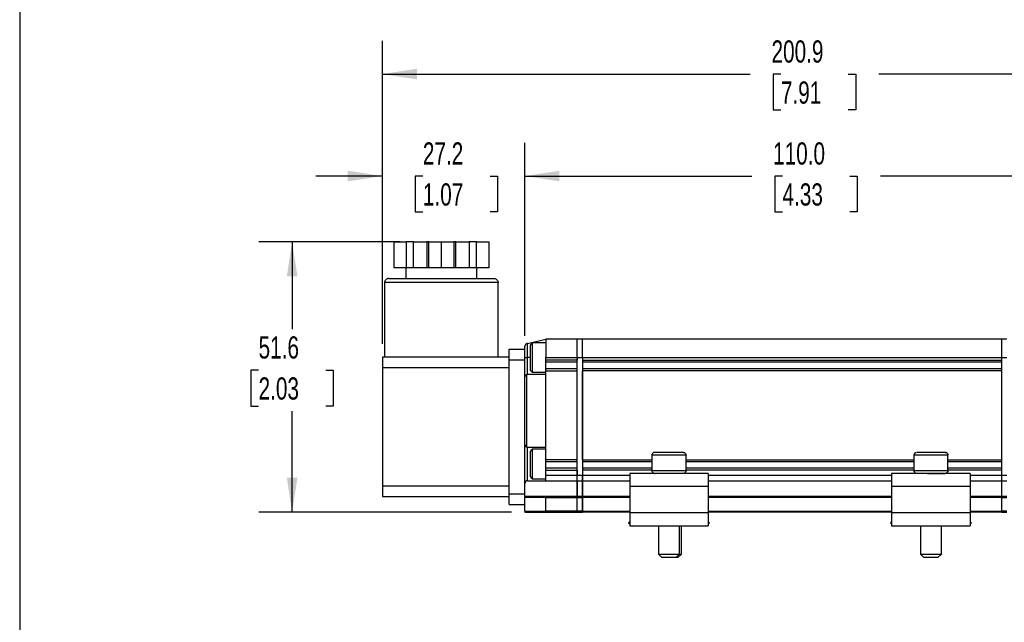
# Model space of a CAD drawing. Header units: millimetres. Extents: x 13 to 546, y 13 to 419.
# Tile 2 of 9: x 13 to 201, y 138 to 253. Entities that reach past the tile are written whole.
import ezdxf

# ---------------------------------------------------------------- set-up
doc = ezdxf.new("R2010")
doc.units = ezdxf.units.MM
doc.header["$LTSCALE"] = 2
doc.layers.add('DIMENSIONS', color=140, linetype='Continuous', lineweight=25)
doc.layers.add('TEXT', color=140, linetype='Continuous', lineweight=25)
doc.styles.add('SLDTEXTSTYLE0', font='TXT', dxfattribs={"width": 0.7})
doc.dimstyles.new('SLDDIMSTYLE0', dxfattribs={"dimtxt": 4.316016, "dimasz": 6.604, "dimexe": 0, "dimexo": 0.0625, "dimgap": 1.079004, "dimtad": 0, "dimtih": 1, "dimtoh": 1, "dimrnd": 1e-09, "dimzin": 12, "dimdsep": 46, "dimtxsty": 'SLDTEXTSTYLE0', "dimsah": 1, "dimcen": 0.09, "dimadec": 0, "dimazin": 3, "dimtfac": 1, "dimtmove": 0, "dimatfit": 0, "dimfxl": 0, "dimfrac": 2, "dimtolj": 1, "dimtzin": 12, "dimarcsym": 0})
doc.dimstyles.new('SLDDIMSTYLE1', dxfattribs={"dimtxt": 4.316016, "dimasz": 6.604, "dimexe": 0, "dimexo": 0.0625, "dimgap": 1.079004, "dimtad": 0, "dimtih": 1, "dimtoh": 1, "dimrnd": 1e-09, "dimzin": 4, "dimdsep": 46, "dimtxsty": 'SLDTEXTSTYLE0', "dimsah": 1, "dimcen": 0.09, "dimadec": 0, "dimazin": 1, "dimtfac": 1, "dimtofl": 0, "dimtmove": 0, "dimatfit": 3, "dimfxl": 0, "dimfrac": 2, "dimtolj": 1, "dimtzin": 12, "dimarcsym": 0})
doc.dimstyles.new('SLDDIMSTYLE2', dxfattribs={"dimtxt": 4.316016, "dimasz": 6.604, "dimexe": 0, "dimexo": 0.0625, "dimgap": 1.079004, "dimtad": 0, "dimtih": 1, "dimtoh": 1, "dimrnd": 1e-09, "dimzin": 12, "dimdsep": 46, "dimtxsty": 'SLDTEXTSTYLE0', "dimsah": 1, "dimcen": 0.09, "dimadec": 0, "dimazin": 3, "dimtfac": 1, "dimtofl": 0, "dimtmove": 0, "dimatfit": 3, "dimfxl": 0, "dimfrac": 2, "dimtolj": 1, "dimtzin": 12, "dimarcsym": 0})

# ---------------------------------------------------------------- blocks, each defined once
blk = doc.blocks.new('_D')
at = {"layer": 'DIMENSIONS'}
for p, q in [((81.92, 191.37), (81.92, 229.73)), ((109.12, 192.87), (109.12, 229.73)), ((81.92, 223.38), (69.22, 223.38)), ((89.65, 223.38), (88.2, 223.38)), ((88.2, 223.38), (88.2, 216.52)), ((102.47, 223.38), (103.92, 223.38)), ((103.92, 223.38), (103.92, 216.52)), ((109.12, 223.38), (121.82, 223.38)), ((88.2, 216.52), (89.65, 216.52)), ((103.92, 216.52), (102.47, 216.52))]:
    blk.add_line(p, q, dxfattribs=at)
for points in [[(81.92, 223.38), (75.32, 224.39), (75.32, 222.36)], [(109.12, 223.38), (115.72, 222.36), (115.72, 224.39)]]:
    blk.add_solid(points, dxfattribs=at)
at = {"layer": 'DIMENSIONS', "char_height": 4.233, "attachment_point": 1, "style": 'SLDTEXTSTYLE0'}
for s, insert in [('27.2', (89.65, 229.8)), ('1.07', (89.65, 221.98))]:
    blk.add_mtext(s, dxfattribs=dict(at, insert=insert))
blk = doc.blocks.new('_D_1')
at = {"layer": 'DIMENSIONS'}
for p, q in [((109.12, 192.87), (109.12, 229.73)), ((219.12, 187.57), (219.12, 229.73)), ((109.12, 223.38), (152.44, 223.38)), ((158.29, 223.38), (156.84, 223.38)), ((156.84, 223.38), (156.84, 216.52)), ((171.11, 223.38), (172.56, 223.38)), ((172.56, 223.38), (172.56, 216.52)), ((219.12, 223.38), (176.96, 223.38)), ((156.84, 216.52), (158.29, 216.52)), ((172.56, 216.52), (171.11, 216.52))]:
    blk.add_line(p, q, dxfattribs=at)
for points in [[(109.12, 223.38), (115.72, 222.36), (115.72, 224.39)], [(219.12, 223.38), (212.52, 224.39), (212.52, 222.36)]]:
    blk.add_solid(points, dxfattribs=at)
at = {"layer": 'DIMENSIONS', "char_height": 4.233, "attachment_point": 1, "style": 'SLDTEXTSTYLE0'}
for s, insert in [('110.0', (156.49, 229.8)), ('4.33', (158.29, 221.98))]:
    blk.add_mtext(s, dxfattribs=dict(at, insert=insert))
blk = doc.blocks.new('_D_3')
at = {"layer": 'DIMENSIONS'}
for p, q in [((81.92, 191.37), (81.92, 249.18)), ((282.77, 181.77), (282.77, 249.18)), ((81.92, 242.83), (152.14, 242.83)), ((157.98, 242.83), (156.53, 242.83)), ((156.53, 242.83), (156.53, 235.98)), ((170.81, 242.83), (172.26, 242.83)), ((172.26, 242.83), (172.26, 235.98)), ((282.77, 242.83), (176.66, 242.83)), ((156.53, 235.98), (157.98, 235.98)), ((172.26, 235.98), (170.81, 235.98))]:
    blk.add_line(p, q, dxfattribs=at)
for points in [[(81.92, 242.83), (88.52, 241.82), (88.52, 243.85)], [(282.77, 242.83), (276.17, 243.85), (276.17, 241.82)]]:
    blk.add_solid(points, dxfattribs=at)
at = {"layer": 'DIMENSIONS', "char_height": 4.233, "attachment_point": 1, "style": 'SLDTEXTSTYLE0'}
for s, insert in [('200.9', (156.19, 249.26)), ('7.91', (157.98, 241.43))]:
    blk.add_mtext(s, dxfattribs=dict(at, insert=insert))
blk = doc.blocks.new('_D_4')
at = {"layer": 'DIMENSIONS'}
for p, q in [((85.29, 210.83), (58.35, 210.83)), ((64.7, 210.83), (64.7, 194.19)), ((58.29, 186.36), (56.84, 186.36)), ((56.84, 186.36), (56.84, 179.5)), ((71.11, 186.36), (72.56, 186.36)), ((72.56, 186.36), (72.56, 179.5)), ((56.84, 179.5), (58.29, 179.5)), ((64.7, 159.23), (64.7, 178.54)), ((72.56, 179.5), (71.11, 179.5)), ((106.58, 159.23), (58.35, 159.23))]:
    blk.add_line(p, q, dxfattribs=at)
for points in [[(64.7, 210.83), (63.68, 204.23), (65.72, 204.23)], [(64.7, 159.23), (65.72, 165.84), (63.68, 165.84)]]:
    blk.add_solid(points, dxfattribs=at)
at = {"layer": 'DIMENSIONS', "char_height": 4.233, "attachment_point": 1, "style": 'SLDTEXTSTYLE0'}
for s, insert in [('51.6', (58.29, 192.79)), ('2.03', (58.29, 184.96))]:
    blk.add_mtext(s, dxfattribs=dict(at, insert=insert))

msp = doc.modelspace()

# ---------------------------------------------------------------- linework, layer by layer
for p, q in [((84.09, 210.835), (84.09, 205.835)), ((84.09, 210.835), (86.465, 210.835)), ((86.465, 210.835), (86.465, 205.835)), ((87.831, 210.835), (86.465, 210.835)), ((87.831, 205.835), (87.831, 210.835)), ((87.831, 210.835), (90.429, 210.835)), ((90.429, 210.835), (90.429, 205.835)), ((90.795, 210.835), (90.429, 210.835)), ((90.795, 205.835), (90.795, 210.835)), ((90.795, 210.835), (93.17, 210.835)), ((93.17, 210.835), (93.17, 205.835)), ((93.17, 210.835), (95.545, 210.835)), ((95.545, 210.835), (95.545, 205.835)), ((95.911, 210.835), (95.545, 210.835)), ((95.911, 205.835), (95.911, 210.835)), ((95.911, 210.835), (98.509, 210.835)), ((98.509, 210.835), (98.509, 205.835)), ((99.875, 210.835), (98.509, 210.835)), ((99.875, 205.835), (99.875, 210.835)), ((99.875, 210.835), (102.25, 210.835)), ((102.25, 210.835), (102.25, 205.835)), ((86.465, 205.835), (84.09, 205.835)), ((86.37, 205.835), (86.37, 203.835)), ((87.831, 205.835), (86.465, 205.835)), ((90.429, 205.835), (87.831, 205.835)), ((90.795, 205.835), (90.429, 205.835)), ((93.17, 205.835), (90.795, 205.835)), ((95.545, 205.835), (93.17, 205.835)), ((95.911, 205.835), (95.545, 205.835)), ((98.509, 205.835), (95.911, 205.835)), ((99.875, 205.835), (98.509, 205.835)), ((102.25, 205.835), (99.875, 205.835)), ((99.97, 203.835), (99.97, 205.835)), ((82.32, 203.035), (82.32, 188.835)), ((104.02, 203.035), (82.32, 203.035)), ((104.02, 188.835), (104.02, 203.035)), ((109.62, 191.427), (113.12, 192.235)), ((119.12, 192.235), (113.12, 192.235)), ((113.12, 192.235), (113.12, 188.735)), ((119.12, 188.735), (119.12, 192.235)), ((120.12, 192.235), (119.12, 192.235)), ((119.12, 188.735), (119.12, 192.235)), ((120.12, 188.735), (120.12, 192.235)), ((200.12, 192.235), (120.12, 192.235)), ((120.12, 188.735), (120.12, 192.235)), ((200.12, 188.735), (200.12, 192.235)), ((201.12, 192.235), (200.12, 192.235)), ((200.12, 188.735), (200.12, 192.235)), ((106.12, 188.335), (106.12, 190.335)), ((106.12, 190.335), (109.12, 190.335)), ((109.12, 190.335), (109.12, 190.914)), ((109.12, 188.335), (109.12, 190.335)), ((109.62, 191.427), (109.508, 191.401)), ((109.62, 188.735), (109.62, 191.427)), ((110.52, 191.535), (110.12, 191.135)), ((110.12, 191.135), (110.12, 186.335)), ((113.12, 191.535), (110.52, 191.535)), ((110.52, 191.535), (110.52, 185.935)), ((81.92, 188.835), (81.92, 186.835)), ((106.12, 188.835), (81.92, 188.835)), ((106.12, 188.335), (109.12, 188.335)), ((106.12, 162.735), (106.12, 188.335)), ((109.12, 188.735), (109.62, 188.735)), ((109.12, 188.409), (109.12, 188.735)), ((109.12, 185.035), (109.12, 188.335)), ((109.62, 185.535), (109.62, 188.735)), ((110.12, 188.735), (109.62, 188.735)), ((113.12, 188.235), (113.12, 188.735)), ((113.12, 188.735), (119.12, 188.735)), ((119.12, 188.235), (113.12, 188.235)), ((113.12, 187.835), (113.12, 188.235)), ((119.12, 188.735), (119.12, 188.235)), ((119.12, 188.735), (120.12, 188.735)), ((119.12, 166.235), (119.12, 188.735)), ((120.12, 188.735), (200.12, 188.735)), ((120.12, 188.735), (120.12, 188.235)), ((120.12, 188.735), (120.12, 166.235)), ((120.12, 188.235), (200.12, 188.235)), ((200.12, 188.235), (200.12, 188.735)), ((200.12, 188.735), (201.12, 188.735)), ((200.12, 166.235), (200.12, 188.735)), ((81.92, 186.835), (106.12, 186.835)), ((81.92, 186.835), (81.92, 164.235)), ((110.12, 186.335), (110.52, 185.935)), ((119.12, 187.835), (113.12, 187.835)), ((113.12, 186.635), (113.12, 187.835)), ((113.12, 186.235), (113.12, 186.635)), ((113.12, 186.635), (119.12, 186.635)), ((113.12, 186.235), (119.12, 186.235)), ((113.12, 185.535), (113.12, 186.235)), ((119.12, 169.235), (119.12, 186.235)), ((200.12, 187.835), (120.12, 187.835)), ((120.12, 186.635), (200.12, 186.635)), ((200.12, 186.235), (120.12, 186.235)), ((120.12, 169.235), (120.12, 186.235)), ((200.12, 169.235), (200.12, 186.235)), ((109.12, 172.135), (109.12, 185.035)), ((109.508, 171.648), (109.508, 185.522)), ((113.12, 185.535), (109.62, 185.535)), ((110.52, 185.935), (113.12, 185.935)), ((113.12, 171.635), (113.12, 185.535)), ((109.12, 162.735), (109.12, 172.135)), ((109.62, 171.635), (113.12, 171.635)), ((109.62, 165.235), (109.62, 171.635)), ((110.52, 171.235), (110.12, 170.835)), ((113.12, 171.235), (110.52, 171.235)), ((110.52, 171.235), (110.52, 165.635)), ((113.12, 169.235), (113.12, 171.635)), ((110.12, 170.835), (110.12, 166.035)), ((119.12, 169.235), (113.12, 169.235)), ((113.12, 168.835), (113.12, 169.235)), ((120.12, 169.235), (133.37, 169.235)), ((133.37, 170.135), (133.37, 167.135)), ((139.87, 170.135), (133.37, 170.135)), ((139.87, 167.135), (139.87, 170.135)), ((139.87, 169.235), (183.37, 169.235)), ((183.37, 170.135), (183.37, 167.135)), ((189.863, 170.135), (183.37, 170.135)), ((189.87, 170.135), (189.863, 170.135)), ((189.87, 167.135), (189.87, 170.135)), ((189.87, 169.235), (200.12, 169.235)), ((119.12, 168.835), (113.12, 168.835)), ((113.12, 167.635), (113.12, 168.835)), ((113.12, 167.235), (113.12, 167.635)), ((119.12, 167.635), (113.12, 167.635)), ((133.37, 168.835), (120.12, 168.835)), ((133.37, 167.635), (120.12, 167.635)), ((183.37, 168.835), (139.87, 168.835)), ((183.37, 167.635), (139.87, 167.635)), ((200.12, 168.835), (189.87, 168.835)), ((200.12, 167.635), (189.87, 167.635)), ((110.12, 166.035), (110.52, 165.635)), ((110.52, 165.635), (113.12, 165.635)), ((113.12, 167.235), (119.12, 167.235)), ((113.12, 166.235), (113.12, 167.235)), ((113.12, 165.235), (113.12, 166.235)), ((119.12, 166.235), (113.12, 166.235)), ((119.12, 167.235), (119.12, 166.235)), ((119.12, 165.235), (119.12, 166.235)), ((120.12, 166.235), (119.12, 166.235)), ((119.12, 165.235), (119.12, 166.235)), ((133.37, 167.235), (120.12, 167.235)), ((120.12, 167.235), (120.12, 166.235)), ((120.12, 166.235), (120.12, 165.235)), ((120.12, 165.235), (120.12, 166.235)), ((129.12, 166.235), (120.12, 166.235)), ((129.12, 166.635), (129.12, 164.135)), ((144.12, 166.635), (129.12, 166.635)), ((139.87, 167.135), (133.37, 167.135)), ((183.37, 167.235), (139.87, 167.235)), ((144.12, 166.635), (144.12, 164.135)), ((179.12, 166.235), (144.12, 166.235)), ((194.12, 166.635), (179.12, 166.635)), ((179.12, 166.635), (179.12, 164.135)), ((189.863, 167.135), (183.37, 167.135)), ((189.87, 167.135), (189.863, 167.135)), ((200.12, 167.235), (189.87, 167.235)), ((194.12, 166.635), (194.12, 164.135)), ((200.12, 166.235), (194.12, 166.235)), ((200.12, 166.235), (200.12, 167.235)), ((200.12, 165.235), (200.12, 166.235)), ((201.12, 166.235), (200.12, 166.235)), ((200.12, 165.235), (200.12, 166.235)), ((81.92, 164.235), (81.92, 162.235)), ((106.12, 164.235), (81.92, 164.235)), ((109.62, 165.235), (113.12, 165.235)), ((113.12, 165.235), (119.12, 165.235)), ((119.12, 165.235), (119.12, 162.235)), ((119.12, 165.235), (120.12, 165.235)), ((119.12, 162.235), (119.12, 165.235)), ((120.12, 165.235), (129.12, 165.235)), ((120.12, 162.235), (120.12, 165.235)), ((120.12, 165.235), (120.12, 162.235)), ((144.12, 164.135), (129.12, 164.135)), ((129.12, 164.135), (129.12, 159.135)), ((144.12, 165.235), (179.12, 165.235)), ((144.12, 164.135), (144.12, 159.135)), ((194.12, 164.135), (179.12, 164.135)), ((179.12, 164.135), (179.12, 159.135)), ((194.12, 165.235), (200.12, 165.235)), ((194.12, 164.135), (194.12, 159.135)), ((200.12, 162.235), (200.12, 165.235)), ((200.12, 165.235), (201.12, 165.235)), ((200.12, 162.235), (200.12, 165.235)), ((81.92, 162.235), (106.12, 162.235)), ((106.12, 160.735), (106.12, 162.735)), ((106.12, 162.735), (109.12, 162.735)), ((109.12, 162.235), (109.12, 162.735)), ((109.12, 162.235), (109.12, 162.035)), ((113.157, 162.235), (109.12, 162.235)), ((113.12, 162.035), (109.12, 162.035)), ((109.12, 159.435), (109.12, 162.035)), ((113.12, 162.035), (119.12, 162.035)), ((113.12, 159.435), (113.12, 162.035)), ((119.12, 162.235), (113.157, 162.235)), ((119.12, 162.035), (119.12, 162.235)), ((120.12, 162.235), (119.12, 162.235)), ((119.12, 162.035), (119.12, 162.235)), ((119.12, 159.435), (119.12, 162.035)), ((119.12, 162.035), (120.12, 162.035)), ((119.12, 159.435), (119.12, 162.035)), ((120.12, 162.235), (120.12, 162.035)), ((129.12, 162.235), (120.12, 162.235)), ((120.12, 162.035), (120.12, 162.235)), ((120.12, 159.435), (120.12, 162.035)), ((120.12, 162.035), (120.12, 159.435)), ((129.12, 162.035), (120.12, 162.035)), ((179.12, 162.235), (144.12, 162.235)), ((179.12, 162.035), (144.12, 162.035)), ((200.12, 162.235), (194.12, 162.235)), ((200.12, 162.035), (194.12, 162.035)), ((200.12, 162.035), (200.12, 162.235)), ((200.12, 162.035), (200.12, 162.235)), ((201.12, 162.235), (200.12, 162.235)), ((200.12, 159.435), (200.12, 162.035)), ((200.12, 162.035), (201.12, 162.035)), ((200.12, 159.435), (200.12, 162.035)), ((106.12, 160.735), (109.12, 160.735)), ((109.12, 159.435), (113.12, 159.435)), ((109.12, 159.435), (109.12, 159.235)), ((109.12, 159.235), (113.157, 159.235)), ((119.12, 159.435), (113.12, 159.435)), ((113.157, 159.235), (119.12, 159.235)), ((119.12, 159.235), (119.12, 159.435)), ((119.12, 159.235), (119.12, 159.435)), ((120.12, 159.435), (119.12, 159.435)), ((119.12, 159.235), (120.12, 159.235)), ((120.12, 159.435), (120.12, 159.235)), ((120.12, 159.235), (120.12, 159.435)), ((120.12, 159.435), (129.12, 159.435)), ((129.12, 159.235), (120.12, 159.235)), ((129.12, 159.135), (129.12, 156.635)), ((144.12, 159.135), (129.12, 159.135)), ((144.12, 159.435), (179.12, 159.435)), ((179.12, 159.235), (144.12, 159.235)), ((144.12, 159.135), (144.12, 156.635)), ((194.12, 159.135), (179.12, 159.135)), ((179.12, 159.135), (179.12, 156.635)), ((194.12, 159.435), (200.12, 159.435)), ((200.12, 159.235), (194.12, 159.235)), ((194.12, 159.135), (194.12, 156.635)), ((200.12, 159.235), (200.12, 159.435)), ((201.12, 159.435), (200.12, 159.435)), ((200.12, 159.235), (200.12, 159.435)), ((200.12, 159.235), (201.12, 159.235)), ((129.12, 157.455), (128.907, 157.178)), ((128.907, 157.178), (129.12, 157.013)), ((129.12, 156.635), (144.12, 156.635)), ((129.612, 156.635), (129.7, 156.568)), ((129.7, 156.568), (129.751, 156.635)), ((134.62, 156.635), (134.62, 151.235)), ((138.62, 151.235), (138.62, 156.635)), ((138.986, 151.235), (138.986, 156.635)), ((143.49, 156.635), (143.541, 156.568)), ((143.628, 156.635), (143.541, 156.568)), ((144.334, 157.178), (144.12, 157.455)), ((144.334, 157.178), (144.12, 157.013)), ((179.12, 157.455), (178.907, 157.178)), ((178.907, 157.178), (179.12, 157.013)), ((179.12, 156.635), (194.12, 156.635)), ((179.612, 156.635), (179.7, 156.568)), ((179.7, 156.568), (179.751, 156.635)), ((184.62, 156.635), (184.62, 151.235)), ((188.62, 151.235), (188.62, 156.635)), ((193.49, 156.635), (193.541, 156.568)), ((193.628, 156.635), (193.541, 156.568)), ((194.334, 157.178), (194.12, 157.455)), ((194.334, 157.178), (194.12, 157.013)), ((134.62, 151.235), (135.22, 150.635)), ((134.62, 151.235), (138.62, 151.235)), ((135.22, 150.635), (138.02, 150.635)), ((138.02, 150.635), (138.62, 151.235)), ((138.02, 150.635), (138.386, 150.635)), ((138.386, 150.635), (138.986, 151.235)), ((138.62, 151.235), (138.986, 151.235)), ((184.62, 151.235), (185.22, 150.635)), ((184.62, 151.235), (188.616, 151.235)), ((185.22, 150.635), (188.017, 150.635)), ((188.017, 150.635), (188.02, 150.635)), ((188.02, 150.635), (188.62, 151.235)), ((188.616, 151.235), (188.62, 151.235))]:
    msp.add_line(p, q)
for centre, start, end in [((109.62, 190.914), 103, 180), ((109.62, 185.035), 103, 180), ((109.62, 185.035), 90, 103), ((109.62, 172.135), 180, 257), ((109.62, 172.135), 257, 270), ((109.62, 164.735), 90, 180)]:
    msp.add_arc(centre, 0.5, start, end)
for centre, start_param, end_param in [((113.157, 162.035), 0, 1.5707963), ((113.157, 159.435), 1.5707963, 3.1415926)]:
    msp.add_ellipse(centre, major_axis=(0, 0.2), ratio=0.1808295, start_param=start_param, end_param=end_param)
for points, knots in [([(83.12, 203.835), (83.026, 203.835), (82.924, 203.818), (82.727, 203.74), (82.633, 203.679), (82.477, 203.522), (82.416, 203.428), (82.338, 203.231), (82.32, 203.129), (82.32, 203.035)], [0, 0, 0, 0, 0.25, 0.25, 0.5, 0.5, 0.75, 0.75, 1, 1, 1, 1]), ([(83.12, 203.835), (83.12, 203.835), (83.146, 203.835), (83.272, 203.835), (83.372, 203.835), (83.672, 203.835), (83.873, 203.835), (84.401, 203.835), (84.728, 203.835), (85.532, 203.835), (86.009, 203.835), (87.115, 203.835), (87.745, 203.835), (89.136, 203.835), (89.897, 203.835), (91.496, 203.835), (92.333, 203.835), (94.008, 203.835), (94.845, 203.835), (96.443, 203.835), (97.204, 203.835), (98.595, 203.835), (99.225, 203.835), (100.332, 203.835), (100.808, 203.835), (101.612, 203.835), (101.94, 203.835), (102.468, 203.835), (102.668, 203.835), (102.968, 203.835), (103.068, 203.835), (103.194, 203.835), (103.22, 203.835), (103.22, 203.835)], [0, 0, 0, 0, 0.0625, 0.0625, 0.125, 0.125, 0.1875, 0.1875, 0.25, 0.25, 0.3125, 0.3125, 0.375, 0.375, 0.4375, 0.4375, 0.5, 0.5, 0.5625, 0.5625, 0.625, 0.625, 0.6875, 0.6875, 0.75, 0.75, 0.8125, 0.8125, 0.875, 0.875, 0.9375, 0.9375, 1, 1, 1, 1]), ([(103.22, 203.835), (103.315, 203.835), (103.416, 203.818), (103.613, 203.74), (103.708, 203.679), (103.864, 203.522), (103.925, 203.428), (104.003, 203.231), (104.02, 203.129), (104.02, 203.035)], [0, 0, 0, 0, 0.25, 0.25, 0.5, 0.5, 0.75, 0.75, 1, 1, 1, 1]), ([(133.87, 170.635), (133.811, 170.635), (133.748, 170.624), (133.625, 170.575), (133.566, 170.537), (133.468, 170.44), (133.43, 170.381), (133.381, 170.257), (133.37, 170.194), (133.37, 170.135)], [0, 0, 0, 0, 0.25, 0.25, 0.5, 0.5, 0.75, 0.75, 1, 1, 1, 1]), ([(139.37, 170.635), (139.37, 170.635), (139.342, 170.635), (139.178, 170.635), (139.04, 170.635), (138.6, 170.635), (138.295, 170.635), (137.724, 170.635), (137.516, 170.635), (137.079, 170.635), (136.85, 170.635), (136.391, 170.635), (136.162, 170.635), (135.725, 170.635), (135.517, 170.635), (134.946, 170.635), (134.64, 170.635), (134.2, 170.635), (134.062, 170.635), (133.898, 170.635), (133.87, 170.635), (133.87, 170.635)], [0, 0, 0, 0, 0.125, 0.125, 0.25, 0.25, 0.375, 0.375, 0.4375, 0.4375, 0.5, 0.5, 0.5625, 0.5625, 0.625, 0.625, 0.75, 0.75, 0.875, 0.875, 1, 1, 1, 1]), ([(139.37, 170.635), (139.429, 170.635), (139.493, 170.624), (139.616, 170.575), (139.675, 170.537), (139.773, 170.44), (139.811, 170.381), (139.86, 170.257), (139.87, 170.194), (139.87, 170.135)], [0, 0, 0, 0, 0.25, 0.25, 0.5, 0.5, 0.75, 0.75, 1, 1, 1, 1]), ([(183.496, 170.457), (183.491, 170.452), (183.478, 170.435), (183.454, 170.4), (183.43, 170.359), (183.4, 170.298), (183.375, 170.221), (183.372, 170.165), (183.37, 170.135)], [0, 0, 0, 0, 0.0583652, 0.1619411, 0.2726884, 0.3960675, 0.6811886, 1, 1, 1, 1]), ([(183.795, 170.601), (183.735, 170.596), (183.652, 170.59), (183.583, 170.546), (183.54, 170.507), (183.516, 170.482), (183.501, 170.463), (183.496, 170.457)], [0, 0, 0, 0, 0.6268736, 0.8455401, 0.9193917, 0.9774544, 1, 1, 1, 1]), ([(189.364, 170.635), (189.35, 170.635), (189.313, 170.635), (189.159, 170.635), (189.042, 170.635), (188.69, 170.635), (188.455, 170.635), (187.86, 170.635), (187.5, 170.635), (186.723, 170.635), (186.308, 170.635), (185.539, 170.635), (185.187, 170.635), (184.617, 170.635), (184.397, 170.635), (184.084, 170.635), (183.988, 170.635), (183.933, 170.635)], [0, 0, 0, 0, 0.125, 0.125, 0.25, 0.25, 0.375, 0.375, 0.5, 0.5, 0.625, 0.625, 0.75, 0.75, 0.875, 0.875, 1, 1, 1, 1]), ([(189.87, 170.135), (189.864, 170.198), (189.853, 170.295), (189.79, 170.412), (189.725, 170.492), (189.644, 170.557), (189.526, 170.619), (189.428, 170.628), (189.364, 170.635)], [0, 0, 0, 0, 0.2278696, 0.3511027, 0.479734, 0.6122024, 0.7454345, 1, 1, 1, 1]), ([(189.364, 170.635), (189.423, 170.635), (189.486, 170.624), (189.609, 170.575), (189.668, 170.537), (189.765, 170.44), (189.803, 170.381), (189.852, 170.257), (189.863, 170.194), (189.863, 170.135)], [0, 0, 0, 0, 0.25, 0.25, 0.5, 0.5, 0.75, 0.75, 1, 1, 1, 1]), ([(133.37, 167.135), (133.37, 167.076), (133.381, 167.012), (133.43, 166.889), (133.468, 166.83), (133.566, 166.733), (133.625, 166.694), (133.748, 166.646), (133.811, 166.635), (133.87, 166.635)], [0, 0, 0, 0, 0.25, 0.25, 0.5, 0.5, 0.75, 0.75, 1, 1, 1, 1]), ([(139.87, 167.135), (139.87, 167.076), (139.86, 167.012), (139.811, 166.889), (139.773, 166.83), (139.675, 166.733), (139.616, 166.694), (139.493, 166.646), (139.429, 166.635), (139.37, 166.635)], [0, 0, 0, 0, 0.25, 0.25, 0.5, 0.5, 0.75, 0.75, 1, 1, 1, 1]), ([(183.37, 167.135), (183.371, 167.109), (183.373, 167.072), (183.385, 167.018), (183.396, 166.978), (183.412, 166.937), (183.429, 166.899), (183.449, 166.865), (183.509, 166.78), (183.63, 166.729), (183.952, 166.689), (184.519, 166.671), (185.251, 166.658), (186.229, 166.65), (187.311, 166.644), (188.27, 166.64), (188.928, 166.637), (189.287, 166.635), (189.34, 166.635), (189.364, 166.635)], [0, 0, 0, 0, 0.0106564, 0.0155698, 0.0201099, 0.0245113, 0.0293651, 0.0354784, 0.0436139, 0.1023886, 0.2130122, 0.2925587, 0.3891878, 0.5001799, 0.6185116, 0.7343284, 0.8388885, 0.9276024, 1, 1, 1, 1]), ([(183.877, 166.635), (183.808, 166.645), (183.664, 166.664), (183.526, 166.754), (183.488, 166.824), (183.486, 166.827)], [0, 0, 0, 0, 0.46951668, 0.97709124, 1, 1, 1, 1]), ([(189.863, 167.135), (189.863, 167.076), (189.852, 167.012), (189.803, 166.889), (189.765, 166.83), (189.668, 166.733), (189.609, 166.694), (189.486, 166.646), (189.423, 166.635), (189.364, 166.635)], [0, 0, 0, 0, 0.25, 0.25, 0.5, 0.5, 0.75, 0.75, 1, 1, 1, 1]), ([(189.533, 166.666), (189.539, 166.667), (189.577, 166.673), (189.642, 166.713), (189.724, 166.776), (189.79, 166.858), (189.854, 166.976), (189.864, 167.072), (189.87, 167.135)], [0, 0, 0, 0, 0.0391347, 0.2167854, 0.3844929, 0.5456238, 0.7026914, 1, 1, 1, 1])]:
    msp.add_open_spline(points, degree=3, knots=knots)
at = {"layer": 'TEXT'}
msp.add_line((12.7, 419.1), (12.7, 12.7), dxfattribs=at)

# ---------------------------------------------------------------- dimensions: what is measured, and where the dimension line sits
at = {"layer": 'DIMENSIONS'}
for base, p1, p2, dimstyle, picture, middle in [((282.77, 242.835), (81.92, 188.835), (282.77, 179.235), 'SLDDIMSTYLE2', '_D_3', (164.396, 242.835)), ((109.12, 223.378), (81.92, 188.835), (109.12, 190.335), 'SLDDIMSTYLE0', '_D', (96.058, 223.378)), ((219.12, 223.378), (109.12, 190.335), (219.12, 185.035), 'SLDDIMSTYLE1', '_D_1', (164.7, 223.378))]:
    dim = msp.add_linear_dim(base=base, p1=p1, p2=p2, dimstyle=dimstyle, dxfattribs=at)
    dim.commit()
    dim.dimension.update_dxf_attribs({"geometry": picture, "text_midpoint": middle, "dimtype": 160})
dim = msp.add_linear_dim(base=(64.701, 210.835), p1=(109.12, 159.235), p2=(87.831, 210.835), angle=90, dimstyle='SLDDIMSTYLE2', dxfattribs=at)
dim.commit()
dim.dimension.update_dxf_attribs({"geometry": '_D_4', "text_midpoint": (64.701, 186.363), "dimtype": 160})

doc.saveas('drawing.dxf')
